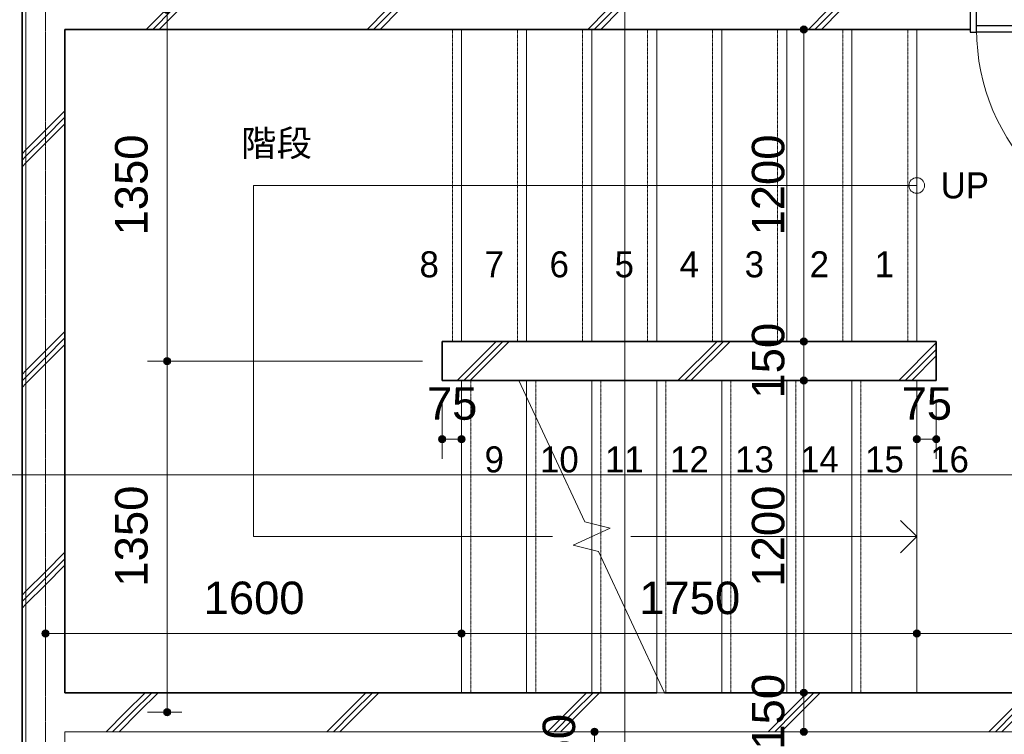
# Model space of a CAD drawing. Header units: millimetres. Extents: x -6159 to 97970, y -8550 to 14941.
# Tile 9 of 37: x 18178 to 21963, y -1761 to 986. Entities that reach past the tile are written whole.
import ezdxf

# ---------------------------------------------------------------- set-up
doc = ezdxf.new("R2010")
doc.units = ezdxf.units.MM
for name, pattern in [('1TS06', [31.5, 30, -0.75, 0, -0.75]), ('HA02', [2.25, 1.5, -0.75]), ('破線', [2, 1, -1])]:
    doc.linetypes.add(name, pattern=pattern)
for name, color, linetype, lineweight in [('A-ANNO-DIMS', 211, 'Continuous', 9), ('A-ANNO-DIMS-50', 211, 'Continuous', 9), ('A-AREA-IDEN', 2, 'Continuous', 9), ('A-DETL-HDLN', 90, 'HA02', 18), ('A-DETL-THIN', 151, 'Continuous', 18), ('A-DOOR', 31, 'Continuous', 18), ('A-DOOR-FRAM', 31, 'Continuous', 25), ('A-FLOR', 192, 'Continuous', 18), ('A-WALL', 113, 'Continuous', 18), ('A-WALL-PATT', 111, 'Continuous', 35), ('G-ANNO-SYMB', 111, 'Continuous', 9), ('S-GRID', 1, 'Continuous', 9), ('S-STRS', 31, 'Continuous', 18), ('S-STRS-ANNO', 31, 'Continuous', 18), ('S-STRS-IDEN', 31, 'Continuous', 18), ('S-STRS-MBND', 31, '破線', 18)]:
    doc.layers.add(name, color=color, linetype=linetype, lineweight=lineweight)
doc.styles.add('Arial', font='arial.ttf', dxfattribs={"height": 125})
doc.styles.add('MS UI Gothic', font='MS UI Gothic.ttf', dxfattribs={"height": 100})
doc.dimstyles.new('点線_-_2_5_mm', dxfattribs={"dimscale": 304.8, "dimtxt": 127.532425, "dimasz": 0.328084, "dimexe": 0.246063, "dimexo": 0.246063, "dimgap": 0.123031, "dimtad": 1, "dimdec": 1, "dimrnd": 0.1, "dimdsep": 46, "dimtxsty": 'Arial', "dimblk1": 'DOTSMALL', "dimblk2": 'DOTSMALL', "dimsah": 1, "dimcen": 0.09, "dimazin": 0, "dimtfac": 1, "dimtdec": 4, "dimtix": 1, "dimtmove": 0, "dimatfit": 3, "dimfxl": 1, "dimtvp": 1, "dimtolj": 1, "dimtzin": 0, "dimarcsym": 2})
pattern_1 = [(45, (21983.56, 0), (-424.264, 424.264), []), (45, (22008.56, 0), (-424.264, 424.264), []), (45, (21958.56, 0), (-424.264, 424.264), [])]

# ---------------------------------------------------------------- blocks, each defined once
blk = doc.blocks.new('片開き - w800h2200-528137-印刷用2FL')
at = {"layer": 'A-DOOR'}
for p, q in [((0, -262.5), (0, 252.5)), ((400, -882.6), (400, -82.5))]:
    blk.add_line(p, q, dxfattribs=at)
at = {"layer": 'A-DOOR', "lineweight": 25}
for p, q in [((-400, -67.5), (400, -67.5)), ((400, -92.5), (-400, -92.5))]:
    blk.add_line(p, q, dxfattribs=at)
at = {"layer": 'A-DOOR'}
blk.add_arc((400, -82.5), 800.1, 180, 270, dxfattribs=at)
at = {"layer": 'A-DOOR-FRAM'}
for p, q in [((-425, 92.5), (-425, -92.5)), ((-400, 92.5), (-425, 92.5)), ((-400, -92.5), (-400, 92.5)), ((400, 92.5), (400, -92.5)), ((425, 92.5), (400, 92.5)), ((425, -92.5), (425, 92.5)), ((-425, -92.5), (-400, -92.5)), ((400, -92.5), (425, -92.5))]:
    blk.add_line(p, q, dxfattribs=at)
blk = doc.blocks.new('DIMBLOCK68-印刷用2FL')
at = {"layer": 'A-ANNO-DIMS-50', "lineweight": 35}
h = blk.add_hatch(color=256, dxfattribs=at)
edge = h.paths.add_edge_path()
edge.add_arc((17399, 1023.6), 12.5, 0, 360)
h = blk.add_hatch(color=256, dxfattribs=at)
edge = h.paths.add_edge_path()
edge.add_arc((17399, -1676.4), 12.5, 0, 360)
at = {"layer": 'A-ANNO-DIMS-50'}
for p, q in [((17399, 1023.6), (17324, 1023.6)), ((17399, 1023.6), (17399, -1676.4)), ((17399, 1023.6), (18194.3, 1023.6)), ((17399, -1676.4), (17324, -1676.4)), ((17399, -1676.4), (18143.1, -1676.4))]:
    blk.add_line(p, q, dxfattribs=at)
at = {"layer": 'A-ANNO-DIMS-50', "lineweight": 35}
for centre in [(17399, 1023.6), (17399, -1676.4)]:
    blk.add_circle(centre, 12.5, dxfattribs=at)
at = {"layer": 'A-ANNO-DIMS-50', "color": 0, "insert": (17199.2, -518.7), "char_height": 125, "width": 461.471, "attachment_point": 1, "rotation": 90, "line_spacing_factor": 0.941778, "style": 'Arial'}
blk.add_mtext('2700', dxfattribs=at)
blk = doc.blocks.new('_DotSmall')
at = {"color": 0, "linetype": 'ByBlock', "const_width": 0.5}
blk.add_lwpolyline([(-0.0625, 0, 1), (0.0625, 0, 1)], format="xyb", close=True, dxfattribs=at)
blk = doc.blocks.new('DIMBLOCK69-印刷用2FL')
at = {"layer": 'A-ANNO-DIMS-50', "lineweight": 35}
h = blk.add_hatch(color=256, dxfattribs=at)
edge = h.paths.add_edge_path()
edge.add_arc((17399, -1676.4), 12.5, 0, 360)
h = blk.add_hatch(color=256, dxfattribs=at)
edge = h.paths.add_edge_path()
edge.add_arc((17399, -4926.4), 12.5, 0, 360)
at = {"layer": 'A-ANNO-DIMS-50'}
for p, q in [((17399, -1676.4), (17324, -1676.4)), ((17399, -1676.4), (17399, -4926.4)), ((17399, -1676.4), (18143.1, -1676.4)), ((17399, -4926.4), (17341.7, -4926.4)), ((17399, -4926.4), (17474, -4926.4))]:
    blk.add_line(p, q, dxfattribs=at)
at = {"layer": 'A-ANNO-DIMS-50', "lineweight": 35}
for centre in [(17399, -1676.4), (17399, -4926.4)]:
    blk.add_circle(centre, 12.5, dxfattribs=at)
at = {"layer": 'A-ANNO-DIMS-50', "color": 0, "insert": (17199.2, -3493.7), "char_height": 125, "width": 461.471, "attachment_point": 1, "rotation": 90, "line_spacing_factor": 0.941778, "style": 'Arial'}
blk.add_mtext('3250', dxfattribs=at)
blk = doc.blocks.new('DIMBLOCK138-印刷用2FL')
at = {"layer": 'A-ANNO-DIMS-50', "lineweight": 35}
h = blk.add_hatch(color=256, dxfattribs=at)
edge = h.paths.add_edge_path()
edge.add_arc((18276.8, -1374.1), 12.5, 0, 360)
h = blk.add_hatch(color=256, dxfattribs=at)
edge = h.paths.add_edge_path()
edge.add_arc((19876.8, -1374.1), 12.5, 0, 360)
at = {"layer": 'A-ANNO-DIMS-50'}
for p, q in [((18276.8, -1374.1), (18276.8, -1299.1)), ((19876.8, -1374.1), (19876.8, -1299.1)), ((18276.8, -1374.1), (19876.8, -1374.1)), ((18276.8, -1374.1), (18276.8, -1431.4)), ((19876.8, -1374.1), (19876.8, -1431.4))]:
    blk.add_line(p, q, dxfattribs=at)
at = {"layer": 'A-ANNO-DIMS-50', "lineweight": 35}
for centre in [(18276.8, -1374.1), (19876.8, -1374.1)]:
    blk.add_circle(centre, 12.5, dxfattribs=at)
at = {"layer": 'A-ANNO-DIMS-50', "color": 0, "insert": (18884.5, -1174.3), "char_height": 125, "width": 461.471, "attachment_point": 1, "line_spacing_factor": 0.941778, "style": 'Arial'}
blk.add_mtext('1600', dxfattribs=at)
blk = doc.blocks.new('DIMBLOCK139-印刷用2FL')
at = {"layer": 'A-ANNO-DIMS-50', "lineweight": 35}
h = blk.add_hatch(color=256, dxfattribs=at)
edge = h.paths.add_edge_path()
edge.add_arc((19876.8, -1374.1), 12.5, 0, 360)
h = blk.add_hatch(color=256, dxfattribs=at)
edge = h.paths.add_edge_path()
edge.add_arc((21626.8, -1374.1), 12.5, 0, 360)
at = {"layer": 'A-ANNO-DIMS-50'}
for p, q in [((19876.8, -1374.1), (19876.8, -1299.1)), ((21626.8, -1374.1), (21626.8, -1299.1)), ((19876.8, -1374.1), (21626.8, -1374.1)), ((19876.8, -1374.1), (19876.8, -1431.4)), ((21626.8, -1374.1), (21626.8, -1431.4))]:
    blk.add_line(p, q, dxfattribs=at)
at = {"layer": 'A-ANNO-DIMS-50', "lineweight": 35}
for centre in [(19876.8, -1374.1), (21626.8, -1374.1)]:
    blk.add_circle(centre, 12.5, dxfattribs=at)
at = {"layer": 'A-ANNO-DIMS-50', "color": 0, "insert": (20559.5, -1174.3), "char_height": 125, "width": 461.471, "attachment_point": 1, "line_spacing_factor": 0.941778, "style": 'Arial'}
blk.add_mtext('1750', dxfattribs=at)
blk = doc.blocks.new('DIMBLOCK140-印刷用2FL')
at = {"layer": 'A-ANNO-DIMS-50', "lineweight": 35}
h = blk.add_hatch(color=256, dxfattribs=at)
edge = h.paths.add_edge_path()
edge.add_arc((21626.8, -1374.1), 12.5, 0, 360)
h = blk.add_hatch(color=256, dxfattribs=at)
edge = h.paths.add_edge_path()
edge.add_arc((22976.8, -1374.1), 12.5, 0, 360)
at = {"layer": 'A-ANNO-DIMS-50'}
for p, q in [((21626.8, -1374.1), (21626.8, -1299.1)), ((22976.8, -1374.1), (22976.8, -1299.1)), ((21626.8, -1374.1), (22976.8, -1374.1)), ((21626.8, -1374.1), (21626.8, -1431.4)), ((22976.8, -1374.1), (22976.8, -1431.4))]:
    blk.add_line(p, q, dxfattribs=at)
at = {"layer": 'A-ANNO-DIMS-50', "lineweight": 35}
for centre in [(21626.8, -1374.1), (22976.8, -1374.1)]:
    blk.add_circle(centre, 12.5, dxfattribs=at)
at = {"layer": 'A-ANNO-DIMS-50', "color": 0, "insert": (22109.5, -1174.3), "char_height": 125, "width": 461.471, "attachment_point": 1, "line_spacing_factor": 0.941778, "style": 'Arial'}
blk.add_mtext('1350', dxfattribs=at)
blk = doc.blocks.new('DIMBLOCK141-印刷用2FL')
at = {"layer": 'A-ANNO-DIMS-50', "lineweight": 35}
h = blk.add_hatch(color=256, dxfattribs=at)
edge = h.paths.add_edge_path()
edge.add_arc((21192.4, -1601.4), 12.5, 0, 360)
h = blk.add_hatch(color=256, dxfattribs=at)
edge = h.paths.add_edge_path()
edge.add_arc((21192.4, -1751.4), 12.5, 0, 360)
at = {"layer": 'A-ANNO-DIMS-50'}
for p, q in [((21192.4, -1601.4), (21117.4, -1601.4)), ((21192.4, -1751.4), (21192.4, -1601.4)), ((21192.4, -1601.4), (21249.7, -1601.4)), ((21192.4, -1751.4), (21117.4, -1751.4)), ((21192.4, -1751.4), (21249.7, -1751.4))]:
    blk.add_line(p, q, dxfattribs=at)
at = {"layer": 'A-ANNO-DIMS-50', "lineweight": 35}
for centre in [(21192.4, -1601.4), (21192.4, -1751.4)]:
    blk.add_circle(centre, 12.5, dxfattribs=at)
at = {"layer": 'A-ANNO-DIMS-50', "color": 0, "insert": (20992.6, -1820.6), "char_height": 125, "width": 346.103, "attachment_point": 1, "rotation": 90, "line_spacing_factor": 0.941778, "style": 'Arial'}
blk.add_mtext('150', dxfattribs=at)
blk = doc.blocks.new('DIMBLOCK142-印刷用2FL')
at = {"layer": 'A-ANNO-DIMS-50', "lineweight": 35}
h = blk.add_hatch(color=256, dxfattribs=at)
edge = h.paths.add_edge_path()
edge.add_arc((21192.4, -401.4), 12.5, 0, 360)
h = blk.add_hatch(color=256, dxfattribs=at)
edge = h.paths.add_edge_path()
edge.add_arc((21192.4, -1601.4), 12.5, 0, 360)
at = {"layer": 'A-ANNO-DIMS-50'}
for p, q in [((21192.4, -401.4), (21117.4, -401.4)), ((21192.4, -1601.4), (21192.4, -401.4)), ((21192.4, -401.4), (21249.7, -401.4)), ((21192.4, -1601.4), (21117.4, -1601.4)), ((21192.4, -1601.4), (21249.7, -1601.4))]:
    blk.add_line(p, q, dxfattribs=at)
at = {"layer": 'A-ANNO-DIMS-50', "lineweight": 35}
for centre in [(21192.4, -401.4), (21192.4, -1601.4)]:
    blk.add_circle(centre, 12.5, dxfattribs=at)
at = {"layer": 'A-ANNO-DIMS-50', "color": 0, "insert": (20992.6, -1193.7), "char_height": 125, "width": 461.471, "attachment_point": 1, "rotation": 90, "line_spacing_factor": 0.941778, "style": 'Arial'}
blk.add_mtext('1200', dxfattribs=at)
blk = doc.blocks.new('DIMBLOCK143-印刷用2FL')
at = {"layer": 'A-ANNO-DIMS-50', "lineweight": 35}
h = blk.add_hatch(color=256, dxfattribs=at)
edge = h.paths.add_edge_path()
edge.add_arc((21192.4, -251.4), 12.5, 0, 360)
h = blk.add_hatch(color=256, dxfattribs=at)
edge = h.paths.add_edge_path()
edge.add_arc((21192.4, -401.4), 12.5, 0, 360)
at = {"layer": 'A-ANNO-DIMS-50'}
for p, q in [((21192.4, -251.4), (21117.4, -251.4)), ((21192.4, -401.4), (21192.4, -251.4)), ((21192.4, -251.4), (21249.7, -251.4)), ((21192.4, -401.4), (21117.4, -401.4)), ((21192.4, -401.4), (21249.7, -401.4))]:
    blk.add_line(p, q, dxfattribs=at)
at = {"layer": 'A-ANNO-DIMS-50', "lineweight": 35}
for centre in [(21192.4, -251.4), (21192.4, -401.4)]:
    blk.add_circle(centre, 12.5, dxfattribs=at)
at = {"layer": 'A-ANNO-DIMS-50', "color": 0, "insert": (20992.6, -470.6), "char_height": 125, "width": 346.103, "attachment_point": 1, "rotation": 90, "line_spacing_factor": 0.941778, "style": 'Arial'}
blk.add_mtext('150', dxfattribs=at)
blk = doc.blocks.new('DIMBLOCK144-印刷用2FL')
at = {"layer": 'A-ANNO-DIMS-50', "lineweight": 35}
h = blk.add_hatch(color=256, dxfattribs=at)
edge = h.paths.add_edge_path()
edge.add_arc((21192.4, 948.6), 12.5, 0, 360)
h = blk.add_hatch(color=256, dxfattribs=at)
edge = h.paths.add_edge_path()
edge.add_arc((21192.4, -251.4), 12.5, 0, 360)
at = {"layer": 'A-ANNO-DIMS-50'}
for p, q in [((21192.4, 948.6), (21117.4, 948.6)), ((21192.4, -251.4), (21192.4, 948.6)), ((21192.4, 948.6), (21249.7, 948.6)), ((21192.4, -251.4), (21117.4, -251.4)), ((21192.4, -251.4), (21249.7, -251.4))]:
    blk.add_line(p, q, dxfattribs=at)
at = {"layer": 'A-ANNO-DIMS-50', "lineweight": 35}
for centre in [(21192.4, 948.6), (21192.4, -251.4)]:
    blk.add_circle(centre, 12.5, dxfattribs=at)
at = {"layer": 'A-ANNO-DIMS-50', "color": 0, "insert": (20992.6, 156.3), "char_height": 125, "width": 461.471, "attachment_point": 1, "rotation": 90, "line_spacing_factor": 0.941778, "style": 'Arial'}
blk.add_mtext('1200', dxfattribs=at)
blk = doc.blocks.new('DIMBLOCK145-印刷用2FL')
at = {"layer": 'A-ANNO-DIMS-50', "lineweight": 35}
h = blk.add_hatch(color=256, dxfattribs=at)
edge = h.paths.add_edge_path()
edge.add_arc((18744.2, -326.4), 12.5, 0, 360)
h = blk.add_hatch(color=256, dxfattribs=at)
edge = h.paths.add_edge_path()
edge.add_arc((18744.2, -1676.4), 12.5, 0, 360)
at = {"layer": 'A-ANNO-DIMS-50'}
for p, q in [((18744.2, -326.4), (18669.2, -326.4)), ((18744.2, -1676.4), (18744.2, -326.4)), ((18744.2, -326.4), (19726.8, -326.4)), ((18744.2, -1676.4), (18669.2, -1676.4)), ((18744.2, -1676.4), (18801.5, -1676.4))]:
    blk.add_line(p, q, dxfattribs=at)
at = {"layer": 'A-ANNO-DIMS-50', "lineweight": 35}
for centre in [(18744.2, -326.4), (18744.2, -1676.4)]:
    blk.add_circle(centre, 12.5, dxfattribs=at)
at = {"layer": 'A-ANNO-DIMS-50', "color": 0, "insert": (18544.4, -1193.7), "char_height": 125, "width": 461.471, "attachment_point": 1, "rotation": 90, "line_spacing_factor": 0.941778, "style": 'Arial'}
blk.add_mtext('1350', dxfattribs=at)
blk = doc.blocks.new('DIMBLOCK146-印刷用2FL')
at = {"layer": 'A-ANNO-DIMS-50', "lineweight": 35}
h = blk.add_hatch(color=256, dxfattribs=at)
edge = h.paths.add_edge_path()
edge.add_arc((18744.2, 1023.6), 12.5, 0, 360)
h = blk.add_hatch(color=256, dxfattribs=at)
edge = h.paths.add_edge_path()
edge.add_arc((18744.2, -326.4), 12.5, 0, 360)
at = {"layer": 'A-ANNO-DIMS-50'}
for p, q in [((18744.2, 1023.6), (18669.2, 1023.6)), ((18744.2, -326.4), (18744.2, 1023.6)), ((18744.2, 1023.6), (18801.5, 1023.6)), ((18744.2, -326.4), (18669.2, -326.4)), ((18744.2, -326.4), (19726.8, -326.4))]:
    blk.add_line(p, q, dxfattribs=at)
at = {"layer": 'A-ANNO-DIMS-50', "lineweight": 35}
for centre in [(18744.2, 1023.6), (18744.2, -326.4)]:
    blk.add_circle(centre, 12.5, dxfattribs=at)
at = {"layer": 'A-ANNO-DIMS-50', "color": 0, "insert": (18544.4, 156.3), "char_height": 125, "width": 461.471, "attachment_point": 1, "rotation": 90, "line_spacing_factor": 0.941778, "style": 'Arial'}
blk.add_mtext('1350', dxfattribs=at)
blk = doc.blocks.new('DIMBLOCK147-印刷用2FL')
at = {"layer": 'A-ANNO-DIMS-50', "lineweight": 35}
h = blk.add_hatch(color=256, dxfattribs=at)
edge = h.paths.add_edge_path()
edge.add_arc((21626.8, -626.8), 12.5, 0, 360)
h = blk.add_hatch(color=256, dxfattribs=at)
edge = h.paths.add_edge_path()
edge.add_arc((21701.8, -626.8), 12.5, 0, 360)
at = {"layer": 'A-ANNO-DIMS-50'}
for p, q in [((21701.8, -626.8), (21701.8, -476.4)), ((21626.8, -626.8), (21626.8, -551.8)), ((21626.8, -626.8), (21701.8, -626.8)), ((21626.8, -626.8), (21626.8, -684.1)), ((21701.8, -626.8), (21701.8, -701.8))]:
    blk.add_line(p, q, dxfattribs=at)
at = {"layer": 'A-ANNO-DIMS-50', "lineweight": 35}
for centre in [(21626.8, -626.8), (21701.8, -626.8)]:
    blk.add_circle(centre, 12.5, dxfattribs=at)
at = {"layer": 'A-ANNO-DIMS-50', "color": 0, "insert": (21568.2, -427), "char_height": 125, "width": 230.736, "attachment_point": 1, "line_spacing_factor": 0.941778, "style": 'Arial'}
blk.add_mtext('75', dxfattribs=at)
blk = doc.blocks.new('DIMBLOCK148-印刷用2FL')
at = {"layer": 'A-ANNO-DIMS-50', "lineweight": 35}
h = blk.add_hatch(color=256, dxfattribs=at)
edge = h.paths.add_edge_path()
edge.add_arc((19801.8, -626.8), 12.5, 0, 360)
h = blk.add_hatch(color=256, dxfattribs=at)
edge = h.paths.add_edge_path()
edge.add_arc((19876.8, -626.8), 12.5, 0, 360)
at = {"layer": 'A-ANNO-DIMS-50'}
for p, q in [((19801.8, -626.8), (19801.8, -476.4)), ((19876.8, -626.8), (19876.8, -551.8)), ((19801.8, -626.8), (19876.8, -626.8)), ((19801.8, -626.8), (19801.8, -701.8)), ((19876.8, -626.8), (19876.8, -684.1))]:
    blk.add_line(p, q, dxfattribs=at)
at = {"layer": 'A-ANNO-DIMS-50', "lineweight": 35}
for centre in [(19801.8, -626.8), (19876.8, -626.8)]:
    blk.add_circle(centre, 12.5, dxfattribs=at)
at = {"layer": 'A-ANNO-DIMS-50', "color": 0, "insert": (19743.2, -427), "char_height": 125, "width": 230.736, "attachment_point": 1, "line_spacing_factor": 0.941778, "style": 'Arial'}
blk.add_mtext('75', dxfattribs=at)
blk = doc.blocks.new('DIMBLOCK149-印刷用2FL')
at = {"layer": 'A-ANNO-DIMS-50', "lineweight": 35}
h = blk.add_hatch(color=256, dxfattribs=at)
edge = h.paths.add_edge_path()
edge.add_arc((20388, -1751.4), 12.5, 0, 360)
h = blk.add_hatch(color=256, dxfattribs=at)
edge = h.paths.add_edge_path()
edge.add_arc((20388, -1811.4), 12.5, 0, 360)
at = {"layer": 'A-ANNO-DIMS-50'}
for p, q in [((20388, -1751.4), (20313, -1751.4)), ((20388, -1811.4), (20388, -1751.4)), ((20388, -1751.4), (20445.3, -1751.4)), ((20388, -1811.4), (20313, -1811.4)), ((20388, -1811.4), (20445.3, -1811.4))]:
    blk.add_line(p, q, dxfattribs=at)
at = {"layer": 'A-ANNO-DIMS-50', "lineweight": 35}
for centre in [(20388, -1751.4), (20388, -1811.4)]:
    blk.add_circle(centre, 12.5, dxfattribs=at)
at = {"layer": 'A-ANNO-DIMS-50', "color": 0, "insert": (20188.2, -1877.5), "char_height": 125, "width": 230.736, "attachment_point": 1, "rotation": 90, "line_spacing_factor": 0.941778, "style": 'Arial'}
blk.add_mtext('60', dxfattribs=at)

msp = doc.modelspace()

# ---------------------------------------------------------------- hatches: boundary and pattern name
at = {"layer": 'A-WALL-PATT', "lineweight": 18}
h = msp.add_hatch(dxfattribs=at)
h.set_pattern_fill('FP_1', color=256, style=0, pattern_type=2)
h.set_pattern_definition(pattern_1)
h.paths.add_polyline_path([(18201.79, -1686.4), (18201.79, 3548.6), (18186.79, 3548.6), (18186.79, -1686.4)])
h = msp.add_hatch(dxfattribs=at)
h.set_pattern_fill('FP_1', color=256, style=0, pattern_type=2)
h.set_pattern_definition(pattern_1)
h.paths.add_polyline_path([(18201.79, -1686.4), (18351.79, -1686.4), (18351.79, -1676.4), (18276.79, -1676.4), (18276.79, 1023.6), (18351.79, 1023.6), (18351.79, 3398.6), (18201.79, 3398.6), (18201.79, -887.15)])
h = msp.add_hatch(dxfattribs=at)
h.set_pattern_fill('FP_1', color=256, style=0, pattern_type=2)
h.set_pattern_definition(pattern_1)
h.paths.add_polyline_path([(18276.79, -1676.4), (18351.79, -1676.4), (18351.79, 1023.6), (18276.79, 1023.6), (18276.79, -887.15)])
h = msp.add_hatch(dxfattribs=at)
h.set_pattern_fill('FP_1', color=256, style=0, pattern_type=2)
h.set_pattern_definition(pattern_1)
h.paths.add_polyline_path([(21366.79, 948.6), (21366.79, 1023.6), (18351.79, 1023.6), (18351.79, 948.6), (20459.08, 948.6)])
h = msp.add_hatch(dxfattribs=at)
h.set_pattern_fill('FP_1', color=256, style=0, pattern_type=2)
h.set_pattern_definition(pattern_1)
h.paths.add_polyline_path([(21701.79, -401.4), (21701.79, -251.4), (19801.79, -251.4), (19801.79, -401.4), (20459.08, -401.4)])
h = msp.add_hatch(dxfattribs=at)
h.set_pattern_fill('FP_1', color=256, style=0, pattern_type=2)
h.set_pattern_definition(pattern_1)
h.paths.add_polyline_path([(23051.79, -1751.4), (23051.79, -1601.4), (22960.08, -1601.4), (22960.08, -1676.4), (18351.79, -1676.4), (18351.79, -1751.4), (22960.08, -1751.4)])
h = msp.add_hatch(dxfattribs=at)
h.set_pattern_fill('FP_1', color=256, style=0, pattern_type=2)
h.set_pattern_definition(pattern_1)
h.paths.add_polyline_path([(19240.83, -1676.4), (22960.08, -1676.4), (22960.08, -1601.4), (18351.79, -1601.4), (18351.79, -1676.4)])
h = msp.add_hatch(dxfattribs=at)
h.set_pattern_fill('FP_1', color=256, style=0, pattern_type=2)
h.set_pattern_definition(pattern_1)
h.paths.add_polyline_path([(18186.79, -5016.4), (18201.79, -5016.4), (18201.79, -1686.4), (18186.79, -1686.4), (18186.79, -4756.91)])
h = msp.add_hatch(dxfattribs=at)
h.set_pattern_fill('FP_1', color=256, style=0, pattern_type=2)
h.set_pattern_definition(pattern_1)
h.paths.add_polyline_path([(18201.79, -5001.4), (18351.79, -5001.4), (18351.79, -1686.4), (18201.79, -1686.4), (18201.79, -4756.91)])

# ---------------------------------------------------------------- linework, layer by layer
at = {"layer": 'A-DETL-HDLN'}
msp.add_line((18201.79, 3398.6), (18201.79, -5001.4), dxfattribs=at)
at = {"layer": 'A-DETL-THIN'}
msp.add_line((23051.79, -1751.4), (18371.79, -1751.4), dxfattribs=at)
msp.add_circle((21626.79, 348.6), 30, dxfattribs=at)
at = {"layer": 'A-FLOR'}
msp.add_line((21626.79, -401.4), (21626.79, -1601.4), dxfattribs=at)
at = {"layer": 'A-WALL', "lineweight": 35}
for p, q in [((18186.79, -5016.4), (18186.79, 3563.6)), ((21831.79, 948.6), (18351.79, 948.6)), ((18351.79, 948.6), (18351.79, -1601.4)), ((19801.79, -251.4), (21701.79, -251.4)), ((19801.79, -251.4), (19801.79, -401.4)), ((21701.79, -251.4), (21701.79, -401.4)), ((21701.79, -401.4), (19801.79, -401.4)), ((18351.79, -1601.4), (20626.79, -1601.4)), ((20656.58, -1601.4), (22901.79, -1601.4))]:
    msp.add_line(p, q, dxfattribs=at)
at = {"layer": 'A-WALL'}
for q in [(18351.79, -4401.4), (18371.79, -1751.4)]:
    msp.add_line((18351.79, -1751.4), q, dxfattribs=at)
at = {"layer": 'G-ANNO-SYMB'}
for p, q in [((20503.73, 5766.38), (20503.73, -8375.18)), ((15999.54, -763.26), (23112.65, -763.26))]:
    msp.add_line(p, q, dxfattribs=at)
at = {"layer": 'S-GRID', "linetype": '1TS06'}
msp.add_line((18276.79, 5586.53), (18276.79, -7738.61), dxfattribs=at)
at = {"layer": 'S-STRS', "linetype": '破線'}
for p, q in [((19841.79, -251.4), (19841.79, 948.6)), ((20091.79, -251.4), (20091.79, 948.6)), ((20341.79, -251.4), (20341.79, 948.6)), ((20591.79, -251.4), (20591.79, 948.6)), ((20841.79, -251.4), (20841.79, 948.6)), ((21091.79, -251.4), (21091.79, 948.6)), ((21341.79, -251.4), (21341.79, 948.6)), ((21591.79, -251.4), (21591.79, 948.6)), ((19911.79, -401.4), (19911.79, -1601.4)), ((20161.79, -401.4), (20161.79, -540.33)), ((20411.79, -401.4), (20411.79, -959.68)), ((20661.79, -401.4), (20661.79, -1601.4)), ((20911.79, -401.4), (20911.79, -1601.4)), ((21161.79, -401.4), (21161.79, -1601.4)), ((21411.79, -401.4), (21411.79, -1601.4)), ((20161.79, -540.33), (20161.79, -1601.4)), ((20411.79, -959.68), (20411.79, -985.08)), ((20411.79, -985.08), (20411.79, -1076.46)), ((20411.79, -1076.46), (20411.79, -1601.4))]:
    msp.add_line(p, q, dxfattribs=at)
at = {"layer": 'S-STRS'}
for p, q in [((19876.79, -251.4), (19876.79, 948.6)), ((20126.79, -251.4), (20126.79, 948.6)), ((20376.79, -251.4), (20376.79, 948.6)), ((20626.79, -251.4), (20626.79, 948.6)), ((20876.79, -251.4), (20876.79, 948.6)), ((21126.79, -251.4), (21126.79, 948.6)), ((21376.79, -251.4), (21376.79, 948.6)), ((21626.79, -251.4), (21626.79, 948.6)), ((19876.79, -401.4), (19876.79, -1601.4)), ((20126.79, -401.4), (20126.79, -465.27)), ((20376.79, -401.4), (20376.79, -951.17)), ((20626.79, -401.4), (20626.79, -1537.53)), ((20876.79, -401.4), (20876.79, -1601.4)), ((21126.79, -401.4), (21126.79, -1601.4)), ((21376.79, -401.4), (21376.79, -1601.4)), ((21626.79, -401.4), (21626.79, -1601.4)), ((20126.79, -465.27), (20126.79, -1601.4)), ((20376.79, -951.17), (20376.79, -1001.4)), ((20376.79, -1001.4), (20376.79, -1051.62)), ((20376.79, -1051.62), (20376.79, -1601.4)), ((20626.79, -1537.53), (20626.79, -1601.4)), ((20626.79, -1601.4), (20656.58, -1601.4))]:
    msp.add_line(p, q, dxfattribs=at)
at = {"layer": 'S-STRS-ANNO'}
for p, q in [((19076.79, 348.6), (19076.79, -1001.4)), ((19876.79, 348.6), (19076.79, 348.6)), ((20126.79, 348.6), (19876.79, 348.6)), ((20376.79, 348.6), (20126.79, 348.6)), ((20626.79, 348.6), (20376.79, 348.6)), ((20876.79, 348.6), (20626.79, 348.6)), ((21126.79, 348.6), (20876.79, 348.6)), ((21376.79, 348.6), (21126.79, 348.6)), ((21626.79, 348.6), (21376.79, 348.6)), ((21626.79, -1001.4), (21564.29, -938.9)), ((19076.79, -1001.4), (19876.79, -1001.4)), ((19876.79, -1001.4), (20126.79, -1001.4)), ((20126.79, -1001.4), (20226.79, -1001.4)), ((20526.79, -1001.4), (20626.79, -1001.4)), ((20626.79, -1001.4), (20876.79, -1001.4)), ((20876.79, -1001.4), (21126.79, -1001.4)), ((21126.79, -1001.4), (21376.79, -1001.4)), ((21376.79, -1001.4), (21626.79, -1001.4)), ((21626.79, -1001.4), (21564.29, -1063.9))]:
    msp.add_line(p, q, dxfattribs=at)
at = {"layer": 'S-STRS-MBND', "linetype": 'Continuous'}
for p, q in [((20350.38, -944.76), (20097.01, -401.4)), ((20447.6, -968.38), (20350.38, -944.76)), ((20305.99, -1034.42), (20447.6, -968.38)), ((20403.21, -1058.04), (20305.99, -1034.42)), ((20656.58, -1601.4), (20403.21, -1058.04))]:
    msp.add_line(p, q, dxfattribs=at)

# ---------------------------------------------------------------- block references
at = {"layer": 'A-DOOR', "lineweight": 25}
msp.add_blockref('片開き - w800h2200-528137-印刷用2FL', (22256.79, 1031.1), dxfattribs=at)

# ---------------------------------------------------------------- texts
at = {"layer": 'A-AREA-IDEN', "insert": (19028.92, 561.13), "char_height": 100, "width": 360.7594, "attachment_point": 1, "style": 'MS UI Gothic'}
msp.add_mtext('階段', dxfattribs=at)
at = {"layer": 'S-STRS-ANNO', "char_height": 100, "attachment_point": 1, "line_spacing_factor": 0.882784, "style": 'MS UI Gothic'}
for s, insert, width in [('\\fMS UI Gothic|b0|i0|c128|p50|;8', (19715.01, 95.63), 88.2784), ('\\fMS UI Gothic|b0|i0|c128|p50|;7', (19965.01, 95.63), 88.2784), ('\\fMS UI Gothic|b0|i0|c128|p50|;6', (20215.01, 95.63), 88.2784), ('\\fMS UI Gothic|b0|i0|c128|p50|;5', (20465.01, 95.63), 88.2784), ('\\fMS UI Gothic|b0|i0|c128|p50|;4', (20715.01, 95.63), 88.2784), ('\\fMS UI Gothic|b0|i0|c128|p50|;3', (20965.01, 95.63), 88.2784), ('\\fMS UI Gothic|b0|i0|c128|p50|;2', (21215.01, 95.63), 88.2784), ('\\fMS UI Gothic|b0|i0|c128|p50|;1', (21465.01, 95.63), 88.2784), ('\\fMS UI Gothic|b0|i0|c128|p50|;9', (19965.01, -654.37), 88.2784), ('10', (20178.23, -654.37), 176.5568), ('11', (20428.23, -654.37), 176.5568), ('12', (20678.23, -654.37), 176.5568), ('13', (20928.23, -654.37), 176.5568), ('14', (21178.23, -654.37), 176.5568), ('15', (21428.23, -654.37), 176.5568), ('16', (21678.23, -654.37), 176.5568)]:
    msp.add_mtext(s, dxfattribs=dict(at, insert=insert, width=width))

# ---------------------------------------------------------------- dimensions: what is measured, and where the dimension line sits
at = {"layer": 'A-ANNO-DIMS'}
for base, p1, p2, override, picture, middle in [((17399.02, -1676.4), (18269.29, 1023.6), (18218.13, -1676.4), {"dimpost": '<>', "dimfxl": 2700.484685}, 'DIMBLOCK68-印刷用2FL', (17297.7, -326.4)), ((18744.18, 1023.6), (19801.79, -326.4), (18726.5, 1023.6), {"dimpost": '<>', "dimfxl": 1725.905683}, 'DIMBLOCK146-印刷用2FL', (18642.81, 348.6)), ((21192.42, 948.6), (21174.75, -251.4), (21174.75, 948.6), {"dimpost": '<>', "dimfxl": 1200}, 'DIMBLOCK144-印刷用2FL', (21091.1, 348.6)), ((21192.42, -251.4), (21174.75, -401.4), (21174.75, -251.4), {"dimpost": '<>', "dimfxl": 150}, 'DIMBLOCK143-印刷用2FL', (21091.1, -326.4)), ((18744.18, -326.4), (18726.5, -1676.4), (19801.79, -326.4), {"dimpost": '<>', "dimfxl": 1725.905683}, 'DIMBLOCK145-印刷用2FL', (18642.81, -1001.4)), ((21192.42, -401.4), (21174.75, -1601.4), (21174.75, -401.4), {"dimpost": '<>', "dimfxl": 1200}, 'DIMBLOCK142-印刷用2FL', (21091.1, -1001.4)), ((21192.42, -1601.4), (21174.75, -1751.4), (21174.75, -1601.4), {"dimpost": '<>', "dimfxl": 150}, 'DIMBLOCK141-印刷用2FL', (21091.1, -1676.4)), ((17399.02, -4926.4), (18218.13, -1676.4), (17416.7, -4926.4), {"dimpost": '<>', "dimfxl": 3347.356502}, 'DIMBLOCK69-印刷用2FL', (17297.65, -3301.4)), ((20388, -1751.4), (20370.32, -1811.4), (20370.32, -1751.4), {"dimpost": '<>', "dimfxl": 60}, 'DIMBLOCK149-印刷用2FL', (20286.67, -1781.4))]:
    dim = msp.add_linear_dim(base=base, p1=p1, p2=p2, angle=90, dimstyle='点線_-_2_5_mm', override=override, dxfattribs=at)
    dim.commit()
    dim.dimension.update_dxf_attribs({"geometry": picture, "text_midpoint": middle})
for base, p1, p2, override, picture, middle in [((19876.79, -626.76), (19801.79, -401.4), (19876.79, -609.09), {"dimpost": '<>', "dimfxl": 220.812477}, 'DIMBLOCK148-印刷用2FL', (19839.29, -525.7)), ((21701.79, -626.76), (21626.79, -609.09), (21701.79, -401.4), {"dimpost": '<>', "dimfxl": 220.812477}, 'DIMBLOCK147-印刷用2FL', (21664.29, -525.7)), ((19876.79, -1374.09), (18276.79, -1356.41), (19876.79, -1356.41), {"dimpost": '<>', "dimfxl": 1600}, 'DIMBLOCK138-印刷用2FL', (19076.79, -1272.77)), ((21626.79, -1374.09), (19876.79, -1356.41), (21626.79, -1356.41), {"dimpost": '<>', "dimfxl": 1750}, 'DIMBLOCK139-印刷用2FL', (20751.79, -1272.77)), ((22976.79, -1374.09), (21626.79, -1356.41), (22976.79, -1356.41), {"dimpost": '<>', "dimfxl": 1350}, 'DIMBLOCK140-印刷用2FL', (22301.79, -1272.73))]:
    dim = msp.add_linear_dim(base=base, p1=p1, p2=p2, dimstyle='点線_-_2_5_mm', override=override, dxfattribs=at)
    dim.commit()
    dim.dimension.update_dxf_attribs({"geometry": picture, "text_midpoint": middle})

# ---------------------------------------------------------------- next in the draw order: texts
at = {"layer": 'S-STRS-IDEN', "insert": (21718.78, 399.14), "char_height": 100, "width": 222.4616, "attachment_point": 1, "line_spacing_factor": 0.882784, "style": 'MS UI Gothic', "bg_fill": 3, "box_fill_scale": 1.25, "bg_fill_color": 9, "bg_fill_true_color": 13158600, "bg_fill_transparency": 0}
msp.add_mtext('UP', dxfattribs=at)

doc.saveas('drawing.dxf')
